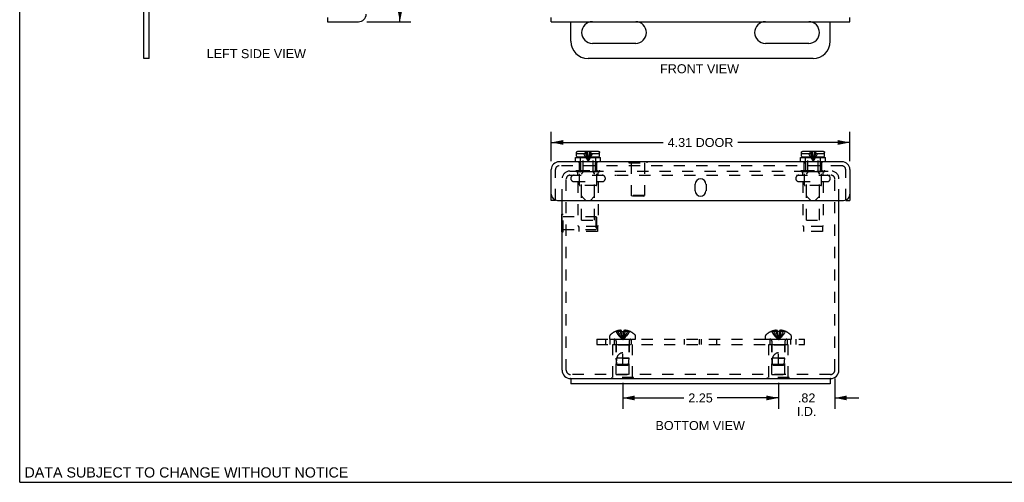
# Model space of a CAD drawing. Header units: inches. Extents: x 0 to 29.5, y 0 to 19.1.
# Tile 1 of 5: x 0 to 14.2, y 0 to 6.7. Entities that reach past the tile are written whole.
import ezdxf

# ---------------------------------------------------------------- set-up
doc = ezdxf.new("R2010")
doc.units = ezdxf.units.IN
doc.header["$LTSCALE"] = 1.621581
doc.header["$MEASUREMENT"] = 0
doc.linetypes.add('HIDDEN', pattern=[0.2, 0.1, -0.1])
doc.layers.get('0').update_dxf_attribs({"linetype": 'CONTINUOUS'})
for name, color, linetype in [('DEFAULT_2', 8, 'HIDDEN'), ('DIMENSIONS', 7, 'CONTINUOUS'), ('DOOR_ASSEMBLY', 7, 'CONTINUOUS'), ('SUBPANEL', 7, 'CONTINUOUS')]:
    doc.layers.add(name, color=color, linetype=linetype)
doc.styles.get("Standard").update_dxf_attribs({"font": 'arial.ttf'})
doc.dimstyles.new('DIMSTYLE_1', dxfattribs={"dimtxt": 0.130073, "dimasz": 0.173431, "dimexe": 0.09, "dimexo": 0.07, "dimgap": 0.0375, "dimtad": 0, "dimtih": 1, "dimtoh": 1, "dimzin": 4, "dimdsep": 46, "dimtxsty": 'Standard', "dimblk": '_FILLED', "dimblk1": '_FILLED', "dimblk2": '_FILLED', "dimcen": 0.09, "dimadec": 3, "dimazin": 1, "dimtfac": 1, "dimtdec": 3, "dimtofl": 0, "dimtmove": 0, "dimatfit": 3, "dimldrblk": '_FILLED', "dimfxl": 0, "dimtolj": 1, "dimtzin": 4, "dimarcsym": 0})

# ---------------------------------------------------------------- blocks, each defined once
blk = doc.blocks.new('_FILLED')
at = {"color": 0, "linetype": 'ByBlock'}
blk.add_solid([(0, 0), (-1, 0.2), (-1, -0.2)], dxfattribs=at)
blk = doc.blocks.new('*D1')
at = {"layer": 'DIMENSIONS', "color": 2, "linetype": 'Continuous'}
for p, q in [((5.016, 13.097), (5.65, 13.097)), ((5.494, 13.097), (5.494, 10.122)), ((5.494, 6.659), (5.494, 9.667)), ((5.016, 6.659), (5.65, 6.659))]:
    blk.add_line(p, q, dxfattribs=at)
at = {"layer": 'DIMENSIONS', "color": 2, "linetype": 'Continuous', "xscale": 0.1734310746, "yscale": 0.1734310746, "zscale": 0.1734310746}
for p, rotation in [((5.494, 13.097), 90), ((5.494, 6.659), 270)]:
    blk.add_blockref('_FILLED', p, dxfattribs=dict(at, rotation=rotation))
at = {"layer": 'DIMENSIONS', "color": 2, "linetype": 'Continuous', "insert": (5.494, 10.057), "char_height": 0.1301, "width": 0.54447, "attachment_point": 2, "line_spacing_factor": 0.9}
blk.add_mtext('6.44\\PDOOR', dxfattribs=at)
blk = doc.blocks.new('*D2')
at = {"layer": 'DIMENSIONS', "color": 2, "linetype": 'Continuous'}
for p, q in [((7.681, 4.644), (7.681, 5.07)), ((11.994, 4.644), (11.994, 5.07)), ((7.681, 4.914), (9.298, 4.914)), ((11.994, 4.914), (10.377, 4.914))]:
    blk.add_line(p, q, dxfattribs=at)
at = {"layer": 'DIMENSIONS', "color": 2, "linetype": 'Continuous', "xscale": 0.1734310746, "yscale": 0.1734310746, "zscale": 0.1734310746, "rotation": 180}
blk.add_blockref('_FILLED', (7.681, 4.914), dxfattribs=at)
at = {"layer": 'DIMENSIONS', "color": 2, "linetype": 'Continuous', "xscale": 0.1734310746, "yscale": 0.1734310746, "zscale": 0.1734310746}
blk.add_blockref('_FILLED', (11.994, 4.914), dxfattribs=at)
at = {"layer": 'DIMENSIONS', "color": 2, "linetype": 'Continuous', "insert": (9.837, 4.979), "char_height": 0.1301, "width": 0.94823, "attachment_point": 2, "line_spacing_factor": 0.9}
blk.add_mtext('4.31 DOOR', dxfattribs=at)
blk = doc.blocks.new('*D13')
at = {"layer": 'DIMENSIONS', "color": 2, "linetype": 'Continuous'}
for p, q in [((8.712, 1.439), (8.712, 1.064)), ((10.962, 1.439), (10.962, 1.064)), ((8.712, 1.22), (9.596, 1.22)), ((10.962, 1.22), (10.079, 1.22))]:
    blk.add_line(p, q, dxfattribs=at)
at = {"layer": 'DIMENSIONS', "color": 2, "linetype": 'Continuous', "xscale": 0.1734310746, "yscale": 0.1734310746, "zscale": 0.1734310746, "rotation": 180}
blk.add_blockref('_FILLED', (8.712, 1.22), dxfattribs=at)
at = {"layer": 'DIMENSIONS', "color": 2, "linetype": 'Continuous', "xscale": 0.1734310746, "yscale": 0.1734310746, "zscale": 0.1734310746}
blk.add_blockref('_FILLED', (10.962, 1.22), dxfattribs=at)
at = {"layer": 'DIMENSIONS', "color": 2, "linetype": 'Continuous', "insert": (9.837, 1.285), "char_height": 0.1301, "width": 0.35347, "attachment_point": 2, "line_spacing_factor": 0.9}
blk.add_mtext('2.25', dxfattribs=at)
blk = doc.blocks.new('*D14')
at = {"layer": 'DIMENSIONS', "color": 2, "linetype": 'Continuous'}
for p, q in [((11.777, 1.499), (11.777, 1.064)), ((10.962, 1.374), (10.962, 1.064)), ((10.962, 1.22), (10.616, 1.22)), ((11.777, 1.22), (12.124, 1.22))]:
    blk.add_line(p, q, dxfattribs=at)
at = {"layer": 'DIMENSIONS', "color": 2, "linetype": 'Continuous', "xscale": 0.1734310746, "yscale": 0.1734310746, "zscale": 0.1734310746}
blk.add_blockref('_FILLED', (10.962, 1.22), dxfattribs=at)
at = {"layer": 'DIMENSIONS', "color": 2, "linetype": 'Continuous', "xscale": 0.1734310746, "yscale": 0.1734310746, "zscale": 0.1734310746, "rotation": 180}
blk.add_blockref('_FILLED', (11.777, 1.22), dxfattribs=at)
at = {"layer": 'DIMENSIONS', "color": 2, "linetype": 'Continuous', "insert": (11.37, 1.285), "char_height": 0.1301, "width": 0.28191, "attachment_point": 2, "line_spacing_factor": 0.9}
blk.add_mtext('.82\\PI.D.', dxfattribs=at)

msp = doc.modelspace()

# ---------------------------------------------------------------- linework, layer by layer
at = {"color": 7, "linetype": 'Continuous'}
for p, q in [((0, 0), (0, 19.077)), ((1.871, 6.128), (1.871, 6.936)), ((7.962, 6.378), (7.962, 6.659)), ((8.275, 6.659), (8.9, 6.659)), ((10.775, 6.659), (11.4, 6.659)), ((11.712, 6.378), (11.712, 6.659)), ((8.9, 6.347), (8.275, 6.347)), ((11.4, 6.347), (10.775, 6.347)), ((1.871, 6.128), (1.796, 6.128)), ((11.462, 6.128), (8.212, 6.128)), ((7.833, 3.622), (7.833, 3.878)), ((7.833, 3.878), (7.837, 3.878)), ((7.833, 3.622), (7.837, 3.622)), ((7.962, 1.5), (7.962, 1.425)), ((7.962, 1.5), (11.712, 1.5)), ((11.712, 1.5), (11.712, 1.425)), ((0, 0), (29.483, 0))]:
    msp.add_line(p, q, dxfattribs=at)
at = {"color": 3, "linetype": 'Continuous'}
for p, q in [((1.796, 6.128), (1.796, 7.878)), ((7.837, 1.62), (7.837, 4.075)), ((11.837, 1.62), (11.837, 4.075)), ((7.962, 1.5), (7.957, 1.5)), ((11.712, 1.425), (7.962, 1.425)), ((11.717, 1.5), (11.712, 1.5))]:
    msp.add_line(p, q, dxfattribs=at)
at = {"color": 7, "linetype": 'Continuous'}
for centre, radius, start, end in [((8.275, 6.503), 0.156, 90, 270), ((8.9, 6.503), 0.156, 270, 90), ((10.775, 6.503), 0.156, 90, 270), ((11.4, 6.503), 0.156, 270, 90), ((8.212, 6.378), 0.25, 180, 270), ((11.462, 6.378), 0.25, 270, 360)]:
    msp.add_arc(centre, radius, start, end, dxfattribs=at)
at = {"color": 3, "linetype": 'Continuous'}
for centre, start, end in [((7.957, 1.62), 180, 270), ((11.717, 1.62), 270, 360)]:
    msp.add_arc(centre, 0.12, start, end, dxfattribs=at)
at = {"layer": 'DEFAULT_2', "color": 8, "linetype": 'HIDDEN'}
for p, q in [((7.949, 4.5), (11.725, 4.5)), ((7.949, 4.44), (8.616, 4.44)), ((8.042, 4.492), (8.042, 4.51)), ((8.042, 4.51), (8.382, 4.51)), ((8.042, 4.492), (8.382, 4.492)), ((8.066, 4.44), (8.066, 4.482)), ((8.087, 4.3), (8.087, 4.51)), ((8.337, 4.3), (8.337, 4.51)), ((8.358, 4.44), (8.358, 4.482)), ((8.382, 4.492), (8.382, 4.51)), ((8.627, 4.44), (11.725, 4.44)), ((11.292, 4.492), (11.292, 4.51)), ((11.292, 4.51), (11.632, 4.51)), ((11.292, 4.492), (11.632, 4.492)), ((11.316, 4.44), (11.316, 4.482)), ((11.337, 4.3), (11.337, 4.51)), ((11.587, 4.3), (11.587, 4.51)), ((11.608, 4.44), (11.608, 4.482)), ((11.632, 4.492), (11.632, 4.51)), ((7.837, 4.075), (7.837, 4.378)), ((7.897, 1.62), (7.897, 4.378)), ((8.009, 4.348), (8.416, 4.348)), ((8.066, 4.348), (8.066, 3.714)), ((8.327, 4.29), (8.097, 4.29)), ((8.117, 3.79), (8.117, 4.29)), ((8.307, 3.79), (8.307, 4.29)), ((8.358, 4.348), (8.358, 3.714)), ((11.259, 4.348), (11.666, 4.348)), ((11.316, 4.348), (11.316, 3.714)), ((11.577, 4.29), (11.347, 4.29)), ((11.367, 3.79), (11.367, 4.29)), ((11.557, 3.79), (11.557, 4.29)), ((11.608, 4.348), (11.608, 3.714)), ((11.777, 1.62), (11.777, 4.378)), ((11.837, 4.075), (11.837, 4.378)), ((7.837, 3.878), (7.851, 3.878)), ((7.851, 3.622), (7.851, 3.878)), ((7.851, 3.844), (8.323, 3.844)), ((8.323, 3.844), (8.323, 3.656)), ((8.333, 3.834), (8.323, 3.844)), ((8.117, 3.79), (8.307, 3.79)), ((8.333, 3.834), (8.333, 3.666)), ((11.367, 3.79), (11.557, 3.79)), ((7.837, 3.622), (7.851, 3.622)), ((7.851, 3.656), (8.323, 3.656)), ((8.077, 3.697), (8.077, 3.628)), ((8.347, 3.697), (8.077, 3.697)), ((8.347, 3.628), (8.077, 3.628)), ((8.333, 3.666), (8.323, 3.656)), ((8.347, 3.697), (8.347, 3.628)), ((11.597, 3.697), (11.327, 3.697)), ((11.327, 3.697), (11.327, 3.628)), ((11.597, 3.628), (11.327, 3.628)), ((11.597, 3.697), (11.597, 3.628)), ((8.613, 2.183), (8.613, 2.183)), ((8.614, 2.183), (8.613, 2.183)), ((8.697, 2.183), (8.614, 2.183)), ((8.644, 2.183), (8.644, 2.193)), ((8.678, 2.183), (8.678, 2.198)), ((8.697, 2.183), (8.697, 2.193)), ((8.697, 2.183), (8.699, 2.161)), ((8.697, 2.183), (8.697, 2.183)), ((8.699, 2.161), (8.701, 2.139)), ((8.701, 2.14), (8.704, 2.119)), ((8.723, 2.183), (8.718, 2.183)), ((8.723, 2.183), (8.728, 2.183)), ((8.728, 2.183), (8.726, 2.161)), ((8.728, 2.193), (8.728, 2.183)), ((8.728, 2.183), (8.728, 2.183)), ((8.811, 2.183), (8.728, 2.183)), ((8.747, 2.183), (8.747, 2.198)), ((8.781, 2.183), (8.781, 2.193)), ((8.811, 2.183), (8.812, 2.183)), ((8.812, 2.183), (8.812, 2.183)), ((10.863, 2.183), (10.863, 2.183)), ((10.864, 2.183), (10.863, 2.183)), ((10.947, 2.183), (10.864, 2.183)), ((10.894, 2.183), (10.894, 2.193)), ((10.928, 2.183), (10.928, 2.198)), ((10.947, 2.183), (10.947, 2.193)), ((10.947, 2.183), (10.949, 2.161)), ((10.947, 2.183), (10.947, 2.183)), ((10.949, 2.161), (10.951, 2.139)), ((10.951, 2.14), (10.954, 2.119)), ((10.978, 2.183), (10.976, 2.161)), ((10.978, 2.193), (10.978, 2.183)), ((11.061, 2.183), (10.978, 2.183)), ((10.978, 2.183), (10.978, 2.183)), ((10.997, 2.183), (10.997, 2.198)), ((11.031, 2.183), (11.031, 2.193)), ((11.062, 2.183), (11.061, 2.183)), ((11.062, 2.183), (11.062, 2.183)), ((8.526, 2.07), (8.526, 2.117)), ((8.526, 2.07), (8.899, 2.07)), ((8.572, 1.516), (8.572, 1.995)), ((8.572, 1.995), (8.852, 1.995)), ((8.617, 1.985), (8.607, 1.995)), ((8.618, 2.042), (8.618, 1.795)), ((8.704, 2.119), (8.707, 2.098)), ((8.806, 2.042), (8.806, 1.795)), ((8.807, 1.985), (8.817, 1.995)), ((8.852, 1.516), (8.852, 1.995)), ((8.899, 2.07), (8.899, 2.117)), ((10.776, 2.07), (10.776, 2.117)), ((10.776, 2.07), (11.149, 2.07)), ((10.822, 1.995), (11.102, 1.995)), ((10.822, 1.516), (10.822, 1.995)), ((10.867, 1.985), (10.857, 1.995)), ((10.868, 2.042), (10.868, 1.795)), ((10.954, 2.119), (10.957, 2.098)), ((11.056, 2.042), (11.056, 1.795)), ((11.057, 1.985), (11.067, 1.995)), ((11.102, 1.516), (11.102, 1.995)), ((11.149, 2.07), (11.149, 2.117)), ((8.617, 1.558), (8.617, 1.985)), ((8.807, 1.985), (8.617, 1.985)), ((8.712, 1.695), (8.712, 1.875)), ((8.807, 1.558), (8.807, 1.985)), ((11.057, 1.985), (10.867, 1.985)), ((10.867, 1.558), (10.867, 1.985)), ((10.962, 1.695), (10.962, 1.875)), ((11.057, 1.558), (11.057, 1.985)), ((8.627, 1.705), (8.618, 1.795)), ((8.619, 1.795), (8.618, 1.795)), ((8.618, 1.795), (8.628, 1.795)), ((8.652, 1.795), (8.624, 1.795)), ((8.773, 1.795), (8.652, 1.795)), ((8.785, 1.795), (8.773, 1.795)), ((8.806, 1.795), (8.785, 1.795)), ((8.797, 1.705), (8.806, 1.795)), ((8.806, 1.795), (8.806, 1.795)), ((10.869, 1.795), (10.868, 1.795)), ((10.868, 1.795), (10.878, 1.795)), ((10.877, 1.705), (10.868, 1.795)), ((10.896, 1.795), (10.874, 1.795)), ((10.902, 1.795), (10.896, 1.795)), ((11.023, 1.795), (10.902, 1.795)), ((11.051, 1.795), (11.023, 1.795)), ((11.047, 1.705), (11.056, 1.795)), ((11.056, 1.795), (11.051, 1.795)), ((11.056, 1.795), (11.056, 1.795)), ((8.638, 1.695), (8.627, 1.705)), ((8.797, 1.705), (8.627, 1.705)), ((8.638, 1.695), (8.786, 1.695)), ((8.786, 1.695), (8.797, 1.705)), ((11.047, 1.705), (10.877, 1.705)), ((10.888, 1.695), (10.877, 1.705)), ((10.888, 1.695), (11.036, 1.695)), ((11.036, 1.695), (11.047, 1.705)), ((11.717, 1.56), (7.957, 1.56)), ((8.868, 1.516), (8.556, 1.516)), ((8.556, 1.495), (8.556, 1.516)), ((8.868, 1.495), (8.556, 1.495)), ((8.617, 1.558), (8.807, 1.558)), ((8.712, 1.495), (8.712, 1.516)), ((8.868, 1.495), (8.868, 1.516)), ((11.118, 1.516), (10.806, 1.516)), ((10.806, 1.495), (10.806, 1.516)), ((11.118, 1.495), (10.806, 1.495)), ((10.867, 1.558), (11.057, 1.558)), ((10.962, 1.495), (10.962, 1.516)), ((11.118, 1.495), (11.118, 1.516))]:
    msp.add_line(p, q, dxfattribs=at)
for points in [[(8.613, 2.183), (8.627, 2.161), (8.642, 2.139), (8.658, 2.119), (8.675, 2.098), (8.693, 2.079), (8.712, 2.059)], [(8.678, 2.198), (8.674, 2.198), (8.67, 2.198), (8.665, 2.197), (8.661, 2.197), (8.657, 2.196), (8.653, 2.195), (8.648, 2.194), (8.644, 2.193)], [(8.644, 2.183), (8.653, 2.161), (8.664, 2.14), (8.675, 2.119), (8.687, 2.098), (8.699, 2.079), (8.712, 2.059)], [(8.697, 2.193), (8.695, 2.194), (8.692, 2.195), (8.69, 2.196), (8.687, 2.197), (8.685, 2.197), (8.682, 2.198), (8.68, 2.198), (8.678, 2.198)], [(8.678, 2.183), (8.682, 2.161), (8.688, 2.14), (8.693, 2.119), (8.699, 2.098), (8.706, 2.079), (8.712, 2.059)], [(8.697, 2.183), (8.702, 2.183), (8.707, 2.183), (8.712, 2.183), (8.718, 2.183)], [(8.747, 2.183), (8.743, 2.161), (8.737, 2.14), (8.732, 2.119), (8.726, 2.098), (8.719, 2.079), (8.712, 2.059)], [(8.781, 2.183), (8.772, 2.161), (8.761, 2.14), (8.75, 2.119), (8.738, 2.098), (8.726, 2.079), (8.712, 2.059)], [(8.812, 2.183), (8.798, 2.161), (8.783, 2.139), (8.767, 2.119), (8.75, 2.098), (8.732, 2.079), (8.712, 2.059)], [(8.726, 2.161), (8.724, 2.139), (8.721, 2.119), (8.718, 2.098), (8.716, 2.079), (8.712, 2.059)], [(8.724, 2.14), (8.721, 2.119), (8.718, 2.098), (8.716, 2.079), (8.712, 2.059)], [(8.747, 2.198), (8.745, 2.198), (8.743, 2.198), (8.74, 2.197), (8.738, 2.197), (8.735, 2.196), (8.733, 2.195), (8.73, 2.194), (8.728, 2.193)], [(8.781, 2.193), (8.777, 2.194), (8.772, 2.195), (8.768, 2.196), (8.764, 2.197), (8.76, 2.197), (8.755, 2.198), (8.751, 2.198), (8.747, 2.198)], [(10.863, 2.183), (10.877, 2.161), (10.892, 2.139), (10.908, 2.119), (10.925, 2.098), (10.943, 2.079), (10.962, 2.059)], [(10.928, 2.198), (10.924, 2.198), (10.92, 2.198), (10.915, 2.197), (10.911, 2.197), (10.907, 2.196), (10.903, 2.195), (10.898, 2.194), (10.894, 2.193)], [(10.894, 2.183), (10.903, 2.161), (10.914, 2.14), (10.925, 2.119), (10.937, 2.098), (10.949, 2.079), (10.962, 2.059)], [(10.947, 2.193), (10.945, 2.194), (10.942, 2.195), (10.94, 2.196), (10.937, 2.197), (10.935, 2.197), (10.932, 2.198), (10.93, 2.198), (10.928, 2.198)], [(10.928, 2.183), (10.932, 2.161), (10.938, 2.14), (10.943, 2.119), (10.949, 2.098), (10.956, 2.079), (10.962, 2.059)], [(10.978, 2.183), (10.973, 2.183), (10.968, 2.183), (10.962, 2.183), (10.957, 2.183), (10.952, 2.183), (10.947, 2.183)], [(10.997, 2.183), (10.993, 2.161), (10.987, 2.14), (10.982, 2.119), (10.976, 2.098), (10.969, 2.079), (10.962, 2.059)], [(11.031, 2.183), (11.022, 2.161), (11.011, 2.14), (11, 2.119), (10.988, 2.098), (10.976, 2.079), (10.962, 2.059)], [(11.062, 2.183), (11.048, 2.161), (11.033, 2.139), (11.017, 2.119), (11, 2.098), (10.982, 2.079), (10.962, 2.059)], [(10.976, 2.161), (10.974, 2.139), (10.971, 2.119), (10.968, 2.098), (10.966, 2.079), (10.962, 2.059)], [(10.974, 2.14), (10.971, 2.119), (10.968, 2.098), (10.966, 2.079), (10.962, 2.059)], [(10.997, 2.198), (10.995, 2.198), (10.993, 2.198), (10.99, 2.197), (10.988, 2.197), (10.985, 2.196), (10.983, 2.195), (10.98, 2.194), (10.978, 2.193)], [(11.031, 2.193), (11.027, 2.194), (11.022, 2.195), (11.018, 2.196), (11.014, 2.197), (11.01, 2.197), (11.005, 2.198), (11.001, 2.198), (10.997, 2.198)], [(8.707, 2.098), (8.709, 2.079), (8.712, 2.059)], [(8.707, 2.098), (8.709, 2.079), (8.712, 2.059)], [(10.957, 2.098), (10.959, 2.079), (10.962, 2.059)], [(10.957, 2.098), (10.959, 2.079), (10.962, 2.059)], [(8.628, 1.795), (8.631, 1.802), (8.633, 1.809), (8.635, 1.816), (8.638, 1.822), (8.641, 1.827), (8.644, 1.832), (8.647, 1.837), (8.65, 1.842), (8.653, 1.845), (8.656, 1.849), (8.659, 1.852), (8.662, 1.855), (8.665, 1.858), (8.668, 1.86), (8.672, 1.863), (8.675, 1.865), (8.678, 1.867), (8.682, 1.868), (8.685, 1.87), (8.689, 1.871), (8.693, 1.872), (8.697, 1.873), (8.7, 1.874), (8.704, 1.875), (8.708, 1.875), (8.712, 1.875)], [(10.878, 1.795), (10.881, 1.802), (10.883, 1.809), (10.885, 1.816), (10.888, 1.822), (10.891, 1.827), (10.894, 1.832), (10.897, 1.837), (10.9, 1.842), (10.903, 1.845), (10.906, 1.849), (10.909, 1.852), (10.912, 1.855), (10.915, 1.858), (10.918, 1.86), (10.922, 1.863), (10.925, 1.865), (10.928, 1.867), (10.932, 1.868), (10.935, 1.87), (10.939, 1.871), (10.943, 1.872), (10.947, 1.873), (10.95, 1.874), (10.954, 1.875), (10.958, 1.875), (10.962, 1.875)], [(8.628, 1.705), (8.627, 1.716), (8.626, 1.728), (8.625, 1.74), (8.625, 1.752), (8.626, 1.763), (8.626, 1.774), (8.627, 1.785), (8.628, 1.795)], [(8.712, 1.795), (8.801, 1.795), (8.803, 1.795)], [(10.878, 1.705), (10.877, 1.716), (10.876, 1.728), (10.875, 1.74), (10.875, 1.752), (10.876, 1.763), (10.876, 1.774), (10.877, 1.785), (10.878, 1.795)], [(10.962, 1.795), (11.051, 1.795), (11.053, 1.795)], [(8.628, 1.705), (8.63, 1.702), (8.633, 1.7), (8.636, 1.697)], [(10.878, 1.705), (10.88, 1.702), (10.883, 1.7), (10.886, 1.697), (10.888, 1.695)]]:
    msp.add_lwpolyline(points, dxfattribs=at)
for centre, radius, start, end in [((7.949, 4.388), 0.112, 90, 180), ((7.949, 4.388), 0.052, 90, 180), ((8.009, 4.394), 0.0462, 90, 270), ((8.056, 4.482), 0.01, 0, 90), ((8.368, 4.482), 0.01, 90, 180), ((8.416, 4.394), 0.0462, 270, 90), ((11.259, 4.394), 0.0462, 90, 270), ((11.306, 4.482), 0.01, 0, 90), ((11.618, 4.482), 0.01, 90, 180), ((11.666, 4.394), 0.0462, 270, 90), ((11.725, 4.388), 0.112, 0, 90), ((11.725, 4.388), 0.052, 0, 90), ((8.097, 4.3), 0.01, 180, 270), ((8.327, 4.3), 0.01, 270, 360), ((11.347, 4.3), 0.01, 180, 270), ((11.577, 4.3), 0.01, 270, 360), ((8.086, 3.714), 0.02, 180, 243.2563), ((8.338, 3.714), 0.02, 296.7437, 360), ((11.336, 3.714), 0.02, 180, 243.2563), ((11.588, 3.714), 0.02, 296.7437, 360), ((8.712, 1.941), 0.262, 112.3357, 133.5138), ((8.712, 1.941), 0.261, 105.1941, 112.0894), ((8.712, 1.941), 0.261, 67.9106, 74.8059), ((8.712, 1.941), 0.262, 46.4862, 67.6643), ((10.962, 1.941), 0.262, 112.3357, 133.5138), ((10.962, 1.941), 0.261, 105.1941, 112.0894), ((10.962, 1.941), 0.261, 67.9106, 74.8059), ((10.962, 1.941), 0.262, 46.4862, 67.6643), ((8.546, 2.117), 0.02, 133.5138, 180), ((8.59, 2.042), 0.0282, 0, 90), ((8.835, 2.042), 0.0282, 90, 180), ((8.879, 2.117), 0.02, 0, 46.4862), ((10.796, 2.117), 0.02, 133.5138, 180), ((10.84, 2.042), 0.0282, 0, 90), ((11.085, 2.042), 0.0282, 90, 180), ((11.129, 2.117), 0.02, 0, 46.4862), ((7.957, 1.62), 0.06, 180, 270), ((11.717, 1.62), 0.06, 270, 360)]:
    msp.add_arc(centre, radius, start, end, dxfattribs=at)
at = {"layer": 'DOOR_ASSEMBLY', "color": 7, "linetype": 'Continuous'}
for p, q in [((4.446, 6.719), (4.446, 6.659)), ((7.681, 6.659), (7.681, 6.719)), ((11.994, 6.659), (11.994, 6.719)), ((8.031, 4.635), (8.031, 4.698)), ((8.031, 4.698), (8.393, 4.698)), ((8.045, 4.718), (8.045, 4.753)), ((8.045, 4.753), (8.046, 4.753)), ((8.046, 4.753), (8.046, 4.771)), ((8.364, 4.703), (8.06, 4.703)), ((8.061, 4.786), (8.364, 4.786)), ((8.139, 4.698), (8.139, 4.703)), ((8.285, 4.698), (8.285, 4.703)), ((8.379, 4.753), (8.379, 4.771)), ((8.379, 4.718), (8.379, 4.753)), ((8.379, 4.753), (8.379, 4.753)), ((8.393, 4.635), (8.393, 4.698)), ((11.281, 4.635), (11.281, 4.698)), ((11.281, 4.698), (11.643, 4.698)), ((11.295, 4.718), (11.295, 4.753)), ((11.295, 4.753), (11.296, 4.753)), ((11.296, 4.753), (11.296, 4.771)), ((11.614, 4.703), (11.31, 4.703)), ((11.311, 4.786), (11.614, 4.786)), ((11.389, 4.698), (11.389, 4.703)), ((11.535, 4.698), (11.535, 4.703)), ((11.629, 4.753), (11.629, 4.771)), ((11.629, 4.753), (11.629, 4.753)), ((11.629, 4.718), (11.629, 4.753)), ((11.643, 4.635), (11.643, 4.698)), ((8.803, 4.639), (8.803, 4.635)), ((8.803, 4.639), (9.059, 4.639)), ((9.059, 4.639), (9.059, 4.635)), ((7.741, 4.075), (7.681, 4.075)), ((7.741, 4.08), (7.741, 4.075)), ((11.934, 4.075), (11.934, 4.08)), ((11.934, 4.075), (11.994, 4.075))]:
    msp.add_line(p, q, dxfattribs=at)
at = {"layer": 'DOOR_ASSEMBLY', "color": 3, "linetype": 'Continuous'}
for p, q in [((4.446, 6.659), (4.894, 6.659)), ((7.681, 6.659), (11.994, 6.659)), ((11.882, 4.635), (7.793, 4.635)), ((7.681, 4.075), (7.681, 4.523)), ((11.994, 4.523), (11.994, 4.075)), ((9.759, 4.216), (9.759, 4.309)), ((9.916, 4.309), (9.916, 4.216)), ((7.771, 4.075), (11.904, 4.075))]:
    msp.add_line(p, q, dxfattribs=at)
at = {"layer": 'DOOR_ASSEMBLY', "color": 8, "linetype": 'HIDDEN'}
for p, q in [((8.046, 4.753), (8.18, 4.753)), ((8.047, 4.776), (8.047, 4.776)), ((8.047, 4.775), (8.047, 4.775)), ((8.048, 4.778), (8.048, 4.778)), ((8.049, 4.779), (8.049, 4.779)), ((8.05, 4.78), (8.05, 4.78)), ((8.051, 4.781), (8.051, 4.781)), ((8.052, 4.782), (8.052, 4.782)), ((8.053, 4.783), (8.053, 4.783)), ((8.054, 4.784), (8.054, 4.784)), ((8.056, 4.784), (8.056, 4.784)), ((8.057, 4.785), (8.057, 4.785)), ((8.06, 4.785), (8.058, 4.785)), ((8.102, 4.618), (8.102, 4.698)), ((8.139, 4.49), (8.139, 4.698)), ((8.167, 4.717), (8.177, 4.7)), ((8.247, 4.758), (8.245, 4.753)), ((8.245, 4.753), (8.379, 4.753)), ((8.258, 4.717), (8.248, 4.7)), ((8.285, 4.49), (8.285, 4.698)), ((8.322, 4.618), (8.322, 4.698)), ((8.368, 4.785), (8.368, 4.785)), ((8.369, 4.784), (8.369, 4.784)), ((8.371, 4.784), (8.371, 4.784)), ((8.372, 4.783), (8.372, 4.783)), ((8.373, 4.782), (8.373, 4.782)), ((8.374, 4.781), (8.374, 4.781)), ((8.375, 4.78), (8.375, 4.78)), ((8.376, 4.779), (8.376, 4.779)), ((8.377, 4.778), (8.377, 4.778)), ((8.378, 4.776), (8.378, 4.776)), ((8.378, 4.775), (8.378, 4.775)), ((8.379, 4.772), (8.378, 4.773)), ((11.296, 4.753), (11.43, 4.753)), ((11.297, 4.776), (11.297, 4.776)), ((11.297, 4.775), (11.297, 4.775)), ((11.298, 4.778), (11.298, 4.778)), ((11.299, 4.779), (11.299, 4.779)), ((11.3, 4.78), (11.3, 4.78)), ((11.301, 4.781), (11.301, 4.781)), ((11.302, 4.782), (11.302, 4.782)), ((11.303, 4.783), (11.303, 4.783)), ((11.304, 4.784), (11.304, 4.784)), ((11.306, 4.784), (11.306, 4.784)), ((11.307, 4.785), (11.307, 4.785)), ((11.31, 4.785), (11.308, 4.785)), ((11.352, 4.618), (11.352, 4.698)), ((11.389, 4.49), (11.389, 4.698)), ((11.417, 4.717), (11.427, 4.7)), ((11.497, 4.758), (11.495, 4.753)), ((11.495, 4.753), (11.629, 4.753)), ((11.508, 4.717), (11.498, 4.7)), ((11.535, 4.49), (11.535, 4.698)), ((11.572, 4.618), (11.572, 4.698)), ((11.615, 4.785), (11.615, 4.785)), ((11.618, 4.785), (11.618, 4.785)), ((11.619, 4.784), (11.619, 4.784)), ((11.621, 4.784), (11.621, 4.784)), ((11.622, 4.783), (11.622, 4.783)), ((11.623, 4.782), (11.623, 4.782)), ((11.624, 4.781), (11.624, 4.781)), ((11.625, 4.78), (11.625, 4.78)), ((11.626, 4.779), (11.626, 4.779)), ((11.627, 4.778), (11.627, 4.778)), ((11.628, 4.776), (11.628, 4.776)), ((11.628, 4.775), (11.628, 4.775)), ((11.629, 4.772), (11.628, 4.773)), ((11.882, 4.575), (7.793, 4.575)), ((8.082, 4.618), (8.082, 4.635)), ((8.082, 4.618), (8.107, 4.618)), ((8.086, 4.51), (8.086, 4.618)), ((8.107, 4.488), (8.107, 4.618)), ((8.318, 4.488), (8.318, 4.618)), ((8.318, 4.618), (8.342, 4.618)), ((8.339, 4.51), (8.339, 4.618)), ((8.342, 4.618), (8.342, 4.635)), ((8.803, 4.635), (8.803, 4.621)), ((8.803, 4.621), (9.059, 4.621)), ((8.837, 4.621), (8.837, 4.149)), ((9.025, 4.621), (9.025, 4.149)), ((9.059, 4.635), (9.059, 4.621)), ((11.332, 4.618), (11.332, 4.635)), ((11.332, 4.618), (11.357, 4.618)), ((11.336, 4.51), (11.336, 4.618)), ((11.357, 4.488), (11.357, 4.618)), ((11.568, 4.618), (11.592, 4.618)), ((11.568, 4.488), (11.568, 4.618)), ((11.589, 4.51), (11.589, 4.618)), ((11.592, 4.618), (11.592, 4.635)), ((7.741, 4.08), (7.741, 4.523)), ((8.077, 4.506), (8.073, 4.51)), ((8.073, 4.51), (8.352, 4.51)), ((8.081, 4.502), (8.077, 4.506)), ((8.081, 4.502), (8.088, 4.495)), ((8.092, 4.491), (8.088, 4.495)), ((8.092, 4.491), (8.096, 4.488)), ((8.329, 4.488), (8.096, 4.488)), ((8.118, 4.143), (8.118, 4.456)), ((8.135, 4.479), (8.123, 4.467)), ((8.29, 4.479), (8.302, 4.467)), ((8.306, 4.143), (8.306, 4.456)), ((8.333, 4.491), (8.329, 4.488)), ((8.333, 4.491), (8.337, 4.495)), ((8.337, 4.495), (8.342, 4.5)), ((8.348, 4.506), (8.342, 4.5)), ((8.348, 4.506), (8.352, 4.51)), ((11.323, 4.51), (11.602, 4.51)), ((11.327, 4.506), (11.323, 4.51)), ((11.327, 4.506), (11.333, 4.5)), ((11.338, 4.495), (11.333, 4.5)), ((11.338, 4.495), (11.342, 4.491)), ((11.342, 4.491), (11.346, 4.488)), ((11.579, 4.488), (11.346, 4.488)), ((11.368, 4.143), (11.368, 4.456)), ((11.385, 4.479), (11.373, 4.467)), ((11.54, 4.479), (11.552, 4.467)), ((11.556, 4.143), (11.556, 4.456)), ((11.583, 4.491), (11.579, 4.488)), ((11.587, 4.495), (11.583, 4.491)), ((11.59, 4.498), (11.587, 4.495)), ((11.59, 4.498), (11.598, 4.506)), ((11.598, 4.506), (11.602, 4.51)), ((11.934, 4.08), (11.934, 4.523)), ((8.179, 4.076), (8.123, 4.132)), ((8.245, 4.076), (8.302, 4.132)), ((8.847, 4.139), (8.837, 4.149)), ((9.025, 4.149), (8.837, 4.149)), ((9.015, 4.139), (8.847, 4.139)), ((9.015, 4.139), (9.025, 4.149)), ((11.429, 4.076), (11.373, 4.132)), ((11.495, 4.076), (11.552, 4.132)), ((8.179, 4.076), (8.245, 4.076)), ((11.429, 4.076), (11.495, 4.076))]:
    msp.add_line(p, q, dxfattribs=at)
at = {"layer": 'DOOR_ASSEMBLY', "color": 7, "linetype": 'Continuous'}
for points in [[(8.046, 4.771), (8.046, 4.772), (8.047, 4.773), (8.047, 4.775), (8.047, 4.776), (8.048, 4.778), (8.049, 4.779), (8.05, 4.78), (8.051, 4.781), (8.052, 4.782), (8.053, 4.783), (8.054, 4.784), (8.056, 4.784), (8.057, 4.785), (8.058, 4.785), (8.06, 4.785), (8.061, 4.786)], [(8.364, 4.786), (8.365, 4.785), (8.367, 4.785), (8.368, 4.785), (8.369, 4.784), (8.371, 4.784), (8.372, 4.783), (8.373, 4.782), (8.374, 4.781), (8.375, 4.78), (8.376, 4.779), (8.377, 4.778), (8.378, 4.776), (8.378, 4.775), (8.378, 4.773), (8.379, 4.772), (8.379, 4.771)], [(11.296, 4.771), (11.296, 4.772), (11.297, 4.773), (11.297, 4.775), (11.297, 4.776), (11.298, 4.778), (11.299, 4.779), (11.3, 4.78), (11.301, 4.781), (11.302, 4.782), (11.303, 4.783), (11.304, 4.784), (11.306, 4.784), (11.307, 4.785), (11.308, 4.785), (11.31, 4.785), (11.311, 4.786)], [(11.614, 4.786), (11.615, 4.785), (11.617, 4.785), (11.618, 4.785), (11.619, 4.784), (11.621, 4.784), (11.622, 4.783), (11.623, 4.782), (11.624, 4.781), (11.625, 4.78), (11.626, 4.779), (11.627, 4.778), (11.628, 4.776), (11.628, 4.775), (11.628, 4.773), (11.629, 4.772), (11.629, 4.771)]]:
    msp.add_lwpolyline(points, dxfattribs=at)
at = {"layer": 'DOOR_ASSEMBLY', "color": 8, "linetype": 'HIDDEN'}
for points in [[(8.148, 4.753), (8.157, 4.735), (8.167, 4.717)], [(8.18, 4.753), (8.178, 4.758), (8.175, 4.763), (8.173, 4.768), (8.17, 4.774), (8.168, 4.78), (8.165, 4.786)], [(8.174, 4.753), (8.18, 4.735), (8.186, 4.717), (8.192, 4.7), (8.198, 4.682), (8.205, 4.665), (8.212, 4.649)], [(8.177, 4.7), (8.188, 4.682), (8.2, 4.665), (8.212, 4.649)], [(8.185, 4.786), (8.189, 4.762), (8.193, 4.738), (8.197, 4.715), (8.202, 4.693), (8.207, 4.67), (8.212, 4.649)], [(8.196, 4.786), (8.198, 4.762), (8.201, 4.738), (8.203, 4.715)], [(8.203, 4.715), (8.206, 4.693), (8.209, 4.67), (8.212, 4.649)], [(8.24, 4.786), (8.236, 4.762), (8.232, 4.738), (8.228, 4.715), (8.223, 4.693), (8.218, 4.67), (8.212, 4.649)], [(8.251, 4.753), (8.245, 4.735), (8.239, 4.717), (8.233, 4.7), (8.227, 4.682), (8.22, 4.665), (8.212, 4.649)], [(8.222, 4.715), (8.219, 4.693), (8.216, 4.67), (8.212, 4.649)], [(8.248, 4.7), (8.237, 4.682), (8.225, 4.665), (8.212, 4.649)], [(8.229, 4.786), (8.227, 4.762), (8.224, 4.738), (8.222, 4.715)], [(8.247, 4.758), (8.25, 4.763), (8.252, 4.768), (8.255, 4.774), (8.257, 4.78), (8.259, 4.786)], [(8.277, 4.753), (8.268, 4.735), (8.258, 4.717)], [(11.398, 4.753), (11.407, 4.735), (11.417, 4.717)], [(11.43, 4.753), (11.428, 4.758), (11.425, 4.763), (11.423, 4.768), (11.42, 4.774), (11.418, 4.78), (11.415, 4.786)], [(11.424, 4.753), (11.43, 4.735), (11.436, 4.717), (11.442, 4.7), (11.448, 4.682), (11.455, 4.665), (11.462, 4.649)], [(11.427, 4.7), (11.438, 4.682), (11.45, 4.665), (11.462, 4.649)], [(11.435, 4.786), (11.439, 4.762), (11.443, 4.738), (11.447, 4.715), (11.452, 4.693), (11.457, 4.67), (11.462, 4.649)], [(11.446, 4.786), (11.448, 4.762), (11.451, 4.738), (11.453, 4.715)], [(11.453, 4.715), (11.456, 4.693), (11.459, 4.67), (11.462, 4.649)], [(11.49, 4.786), (11.486, 4.762), (11.482, 4.738), (11.478, 4.715), (11.473, 4.693), (11.468, 4.67), (11.462, 4.649)], [(11.501, 4.753), (11.495, 4.735), (11.489, 4.717), (11.483, 4.7), (11.477, 4.682), (11.47, 4.665), (11.462, 4.649)], [(11.472, 4.715), (11.469, 4.693), (11.466, 4.67), (11.462, 4.649)], [(11.498, 4.7), (11.487, 4.682), (11.475, 4.665), (11.462, 4.649)], [(11.479, 4.786), (11.477, 4.762), (11.474, 4.738), (11.472, 4.715)], [(11.497, 4.758), (11.5, 4.763), (11.502, 4.768), (11.505, 4.774), (11.507, 4.78), (11.509, 4.786)], [(11.527, 4.753), (11.518, 4.735), (11.508, 4.717)]]:
    msp.add_lwpolyline(points, dxfattribs=at)
at = {"layer": 'DOOR_ASSEMBLY', "color": 3, "linetype": 'Continuous'}
for centre, radius, start, end in [((4.894, 6.771), 0.112, 270, 360), ((7.793, 4.523), 0.112, 90, 180), ((11.882, 4.523), 0.112, 0, 90), ((9.837, 4.309), 0.0781, 0, 180), ((7.771, 4.165), 0.09, 180, 270), ((9.837, 4.216), 0.0781, 180, 360), ((11.904, 4.165), 0.09, 270, 360)]:
    msp.add_arc(centre, radius, start, end, dxfattribs=at)
at = {"layer": 'DOOR_ASSEMBLY', "color": 7, "linetype": 'Continuous'}
for centre, start, end in [((8.06, 4.718), 180, 270), ((8.364, 4.718), 270, 360), ((11.31, 4.718), 180, 270), ((11.614, 4.718), 270, 360)]:
    msp.add_arc(centre, 0.015, start, end, dxfattribs=at)
at = {"layer": 'DOOR_ASSEMBLY', "color": 8, "linetype": 'HIDDEN'}
for centre, radius, start, end in [((7.793, 4.523), 0.052, 90, 180), ((11.882, 4.523), 0.052, 0, 90), ((8.133, 4.456), 0.015, 135, 180), ((8.124, 4.49), 0.015, 315.0001, 360), ((8.3, 4.49), 0.015, 180, 224.9999), ((8.291, 4.456), 0.015, 0, 45), ((11.383, 4.456), 0.015, 135, 180), ((11.374, 4.49), 0.015, 315.0001, 360), ((11.55, 4.49), 0.015, 180, 224.9999), ((11.541, 4.456), 0.015, 0, 45), ((8.133, 4.143), 0.015, 180, 225), ((8.291, 4.143), 0.015, 315, 360), ((11.383, 4.143), 0.015, 180, 225), ((11.541, 4.143), 0.015, 315, 360)]:
    msp.add_arc(centre, radius, start, end, dxfattribs=at)
at = {"layer": 'SUBPANEL', "color": 8, "linetype": 'HIDDEN'}
for p, q in [((8.337, 2.07), (8.337, 1.995)), ((8.337, 2.07), (11.337, 2.07)), ((8.337, 1.995), (11.337, 1.995)), ((8.462, 2.07), (8.462, 1.995)), ((8.531, 1.995), (8.531, 2.07)), ((8.587, 2.07), (8.587, 1.995)), ((8.837, 2.07), (8.837, 1.995)), ((9.603, 1.995), (9.603, 2.07)), ((9.821, 1.995), (9.821, 2.07)), ((9.853, 1.995), (9.853, 2.07)), ((10.071, 1.995), (10.071, 2.07)), ((10.837, 2.07), (10.837, 1.995)), ((11.087, 2.07), (11.087, 1.995)), ((11.143, 1.995), (11.143, 2.07)), ((11.212, 2.07), (11.212, 1.995)), ((11.337, 1.995), (11.337, 2.07))]:
    msp.add_line(p, q, dxfattribs=at)

# ---------------------------------------------------------------- texts
at = {"layer": 'DIMENSIONS', "color": 2, "linetype": 'Continuous', "attachment_point": 2, "line_spacing_factor": 0.9}
for s, insert, char_height, width in [('LEFT SIDE VIEW', (3.419, 6.263), 0.13007, 1.43032), ('FRONT VIEW', (9.823, 6.045), 0.1301, 1.13826), ('BOTTOM VIEW', (9.832, 0.886), 0.13007, 1.28913), ('DATA SUBJECT TO CHANGE WITHOUT NOTICE', (2.409, 0.217), 0.14742, 4.6702)]:
    msp.add_mtext(s, dxfattribs=dict(at, insert=insert, char_height=char_height, width=width))

# ---------------------------------------------------------------- dimensions: what is measured, and where the dimension line sits
at = {"layer": 'DIMENSIONS', "color": 2, "linetype": 'Continuous'}
for base, p1, p2, angle, text, picture, middle in [((5.494, 6.659), (4.946, 13.097), (4.946, 6.659), 270, '<>\\PDOOR', '*D1', (5.494, 9.894)), ((10.962491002, 1.220208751), (11.777491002, 1.568625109), (10.962491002, 0.994120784), 180, '<>\\PI.D.', '*D14', (11.369991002, 1.122653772))]:
    dim = msp.add_linear_dim(base=base, p1=p1, p2=p2, angle=angle, text=text, dimstyle='DIMSTYLE_1', dxfattribs=at)
    dim.commit()
    dim.dimension.update_dxf_attribs({"geometry": picture, "text_midpoint": middle, "dimtype": 160})
dim = msp.add_linear_dim(base=(11.994, 4.914), p1=(7.681, 4.574), p2=(11.994, 4.574), text='<> DOOR', dimstyle='DIMSTYLE_1', dxfattribs=at)
dim.commit()
dim.dimension.update_dxf_attribs({"geometry": '*D2', "text_midpoint": (9.837, 4.914), "dimtype": 160})
dim = msp.add_linear_dim(base=(10.962, 1.22), p1=(8.712, 1.509), p2=(10.962, 1.509), dimstyle='DIMSTYLE_1', dxfattribs=at)
dim.commit()
dim.dimension.update_dxf_attribs({"geometry": '*D13', "text_midpoint": (9.836, 1.219), "dimtype": 160})

doc.saveas('drawing.dxf')
